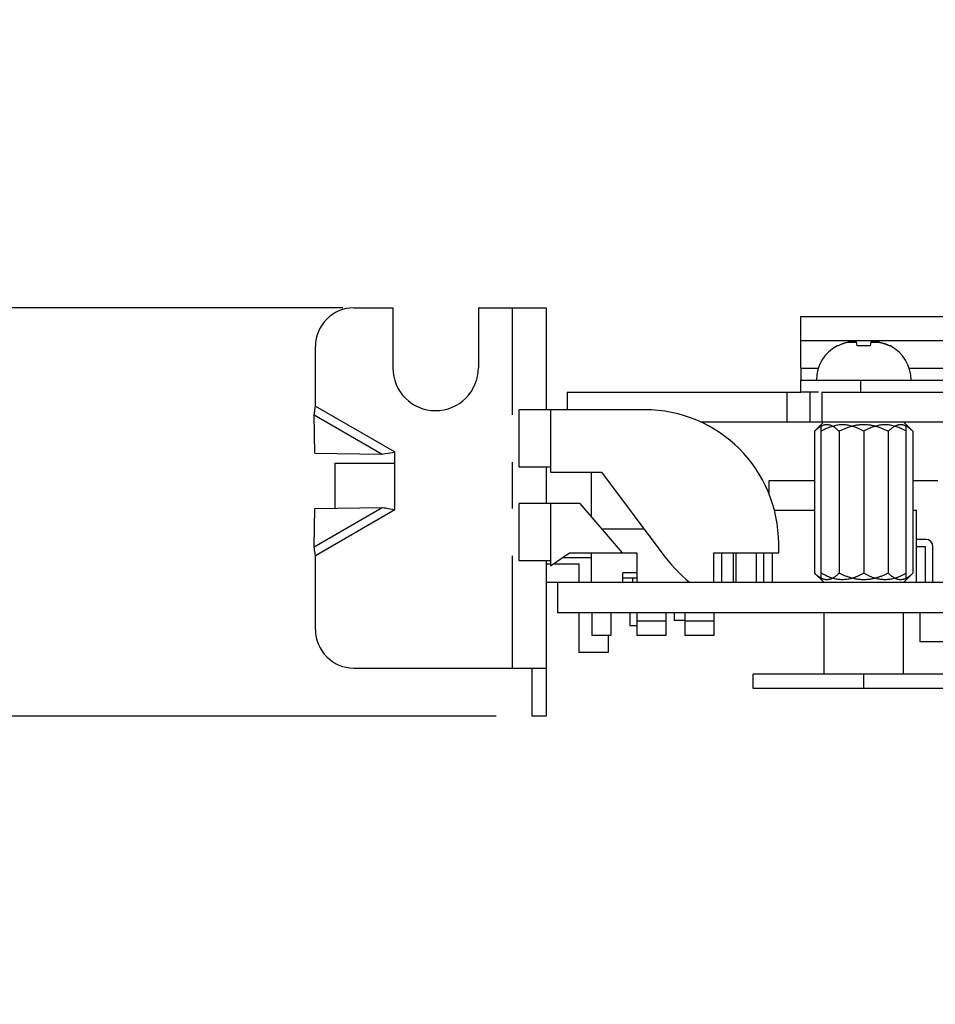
# Model space of a CAD drawing. Header units: inches. Extents: x 0.2 to 16.8, y 0.1 to 10.8.
# Tile 8 of 19: x 5.8 to 6.9, y 7.9 to 9.1. Entities that reach past the tile are written whole.
import ezdxf

# ---------------------------------------------------------------- set-up
doc = ezdxf.new("R2010")
doc.units = ezdxf.units.IN
doc.header["$LTSCALE"] = 0.935
doc.header["$MEASUREMENT"] = 0
doc.layers.get('0').update_dxf_attribs({"linetype": 'CONTINUOUS'})
doc.layers.add('DIMENSIONS', color=7, linetype='CONTINUOUS')
doc.styles.get("Standard").update_dxf_attribs({"font": 'txt', "width": 0.8})
doc.dimstyles.new('DIMSTYLE_1', dxfattribs={"dimtxt": 0.125, "dimasz": 0.18, "dimexe": 0.18, "dimexo": 0.0625, "dimgap": 0.09, "dimtad": 0, "dimtih": 1, "dimtoh": 1, "dimdec": 3, "dimlfac": 1.666667, "dimzin": 4, "dimdsep": 46, "dimtxsty": 'STANDARD', "dimblk": '_FILLED', "dimblk1": '_FILLED', "dimblk2": '_FILLED', "dimcen": 0.09, "dimadec": 0, "dimazin": 0, "dimtp": 0.001, "dimtm": 0.001, "dimtfac": 1, "dimtdec": 3, "dimtofl": 0, "dimtmove": 0, "dimatfit": 3, "dimldrblk": '_FILLED', "dimfxl": 1, "dimtolj": 1, "dimtzin": 4, "dimarcsym": 0})

# ---------------------------------------------------------------- blocks, each defined once
blk = doc.blocks.new('_FILLED')
at = {"color": 0, "linetype": 'BYBLOCK'}
blk.add_solid([(0, 0), (-1, 0.1736), (-1, -0.1736)], dxfattribs=at)
blk = doc.blocks.new('*D1')
at = {"layer": 'DIMENSIONS', "color": 2, "linetype": 'CONTINUOUS'}
for p, q in [((5.1946, 8.7524), (5.1946, 9.1124)), ((6.1833, 8.7524), (5.0696, 8.7524)), ((6.3747, 8.2424), (5.0696, 8.2424)), ((5.1946, 8.2424), (5.1946, 7.8824))]:
    blk.add_line(p, q, dxfattribs=at)
at = {"layer": 'DIMENSIONS', "color": 2, "linetype": 'CONTINUOUS', "xscale": 0.18, "yscale": 0.18, "zscale": 0.18}
for p, rotation in [((5.1946, 8.7524), 270), ((5.1946, 8.2424), 90)]:
    blk.add_blockref('_FILLED', p, dxfattribs=dict(at, rotation=rotation))
at = {"layer": 'DIMENSIONS', "color": 2, "linetype": 'CONTINUOUS', "width": 0.8}
for s, p in [('[', (5.1071, 8.4537)), (']', (5.7071, 8.4537)), ('.850', (4.5821, 8.4537)), ('21.59', (5.2071, 8.4537))]:
    blk.add_text(s, height=0.125, dxfattribs=at).set_placement(p)

msp = doc.modelspace()

# ---------------------------------------------------------------- linework, layer by layer
at = {"color": 7, "linetype": 'CONTINUOUS'}
for p, q in [((6.1972, 8.75243), (6.2458, 8.75243)), ((6.2458, 8.75243), (6.2458, 8.67743)), ((6.3526, 8.75243), (6.3526, 8.67743)), ((6.3526, 8.75243), (6.4372, 8.75243)), ((6.3952, 8.61895), (6.3952, 8.75243)), ((6.4372, 8.75243), (6.4372, 8.62523)), ((6.75521, 8.74162), (6.75519, 8.7417)), ((6.75519, 8.7417), (9.1072, 8.7417)), ((6.75519, 8.67721), (6.75519, 8.7117)), ((6.75519, 8.7117), (7.18177, 8.7117)), ((6.82507, 8.70924), (6.81368, 8.70924)), ((6.82562, 8.70492), (6.82497, 8.71007)), ((6.84263, 8.71007), (6.84198, 8.70492)), ((6.85392, 8.70924), (6.84252, 8.70924)), ((6.1492, 8.62958), (6.1492, 8.70443)), ((6.80144, 8.70492), (6.80043, 8.70492)), ((6.84198, 8.70492), (6.82562, 8.70492)), ((6.86717, 8.70492), (6.86615, 8.70492)), ((6.75519, 8.67721), (6.77713, 8.67721)), ((6.89047, 8.67721), (7.18177, 8.67721)), ((6.75519, 8.64721), (6.75519, 8.66221)), ((6.75519, 8.66221), (7.14995, 8.66221)), ((6.83019, 8.64721), (6.83019, 8.66221)), ((6.4636, 8.64721), (6.4636, 8.62523)), ((6.4636, 8.64721), (6.75519, 8.64721)), ((6.7384, 8.61001), (6.7384, 8.64721)), ((6.7666, 8.64721), (6.7666, 8.61001)), ((6.7816, 8.64721), (6.7816, 8.61001)), ((6.7816, 8.64721), (13.8334, 8.64721)), ((6.1492, 8.62958), (6.2482, 8.57243)), ((6.40357, 8.55323), (6.40357, 8.62523)), ((6.56005, 8.62523), (6.40357, 8.62523)), ((6.4426, 8.62523), (6.4426, 8.54723)), ((6.14837, 8.571), (6.14765, 8.61882)), ((6.14765, 8.61882), (6.23265, 8.56975)), ((6.62978, 8.61001), (13.83884, 8.61001)), ((6.88336, 8.61001), (6.89517, 8.5982)), ((6.78292, 8.60869), (6.77243, 8.5982)), ((6.77243, 8.5982), (6.77243, 8.42104)), ((6.78065, 8.41282), (6.78065, 8.60643)), ((6.80311, 8.5982), (6.80311, 8.42104)), ((6.8338, 8.5982), (6.8338, 8.42104)), ((6.86448, 8.5982), (6.86448, 8.42104)), ((6.88695, 8.41282), (6.88695, 8.60643)), ((6.89517, 8.5982), (6.89517, 8.42104)), ((6.14837, 8.571), (6.23265, 8.56975)), ((6.2482, 8.50043), (6.2482, 8.57243)), ((6.1732, 8.55833), (6.1732, 8.50222)), ((6.1732, 8.55833), (6.2482, 8.55833)), ((6.3952, 8.50195), (6.3952, 8.55951)), ((6.4426, 8.55323), (6.40357, 8.55323)), ((6.4372, 8.55323), (6.4372, 8.50823)), ((6.4426, 8.54723), (6.5062, 8.54723)), ((6.4936, 8.54723), (6.4936, 8.49207)), ((6.5062, 8.54723), (6.58166, 8.44643)), ((6.7156, 8.51989), (6.7156, 8.53679)), ((6.7156, 8.53679), (6.77243, 8.53679)), ((6.89517, 8.53679), (6.92611, 8.53679)), ((6.14765, 8.45403), (6.23265, 8.50311)), ((6.14765, 8.45403), (6.14837, 8.50185)), ((6.14837, 8.50185), (6.23265, 8.50311)), ((6.1492, 8.44327), (6.2482, 8.50043)), ((6.40357, 8.43623), (6.40357, 8.50823)), ((6.4798, 8.50823), (6.40357, 8.50823)), ((6.4426, 8.50823), (6.4426, 8.43023)), ((6.5326, 8.44643), (6.4798, 8.50823)), ((6.72219, 8.49983), (6.77243, 8.49983)), ((6.89517, 8.49983), (6.8998, 8.49983)), ((6.8998, 8.40923), (6.8998, 8.49983)), ((6.50697, 8.47643), (6.5592, 8.47643)), ((6.9112, 8.46323), (6.8998, 8.46323)), ((6.7276, 8.44643), (6.7276, 8.45768)), ((6.8998, 8.45423), (6.9106, 8.45423)), ((6.9106, 8.45423), (6.9106, 8.40923)), ((6.9202, 8.40923), (6.9202, 8.45423)), ((6.1492, 8.35043), (6.1492, 8.44327)), ((6.3952, 8.30243), (6.3952, 8.44251)), ((6.4426, 8.43023), (6.4666, 8.44643)), ((6.45771, 8.44043), (6.4936, 8.44043)), ((6.4666, 8.44643), (6.5506, 8.44643)), ((6.4936, 8.44643), (6.4936, 8.40923)), ((6.5506, 8.44643), (6.5506, 8.40923)), ((6.6466, 8.40923), (6.6466, 8.44643)), ((6.6466, 8.44643), (6.7276, 8.44643)), ((6.6562, 8.44643), (6.6562, 8.40923)), ((6.67138, 8.40923), (6.67138, 8.44643)), ((6.67438, 8.40923), (6.67438, 8.44643)), ((6.6994, 8.44643), (6.6994, 8.40923)), ((6.709, 8.40923), (6.709, 8.44643)), ((6.7198, 8.40923), (6.7198, 8.44643)), ((6.4426, 8.43623), (6.40357, 8.43623)), ((6.4372, 8.43623), (6.4372, 8.24243)), ((6.4372, 8.43285), (6.4426, 8.43285)), ((6.44648, 8.43285), (6.47801, 8.43285)), ((6.47801, 8.43285), (6.47801, 8.40923)), ((6.5332, 8.40923), (6.5332, 8.42123)), ((6.5506, 8.42123), (6.5332, 8.42123)), ((6.5332, 8.41513), (6.5506, 8.41513)), ((6.54564, 8.40923), (6.54564, 8.41513)), ((6.77243, 8.42104), (6.78424, 8.40923)), ((6.89517, 8.42104), (6.88336, 8.40923)), ((9.9916, 8.40923), (6.4372, 8.40923)), ((6.4516, 8.40923), (6.4516, 8.37143)), ((9.9916, 8.37143), (6.4516, 8.37143)), ((6.47801, 8.37143), (6.47801, 8.32182)), ((6.4942, 8.37143), (6.4942, 8.34323)), ((6.5182, 8.37143), (6.5182, 8.34323)), ((6.54179, 8.37143), (6.54179, 8.35537)), ((6.5506, 8.37143), (6.5506, 8.34323)), ((6.5866, 8.37143), (6.5866, 8.34323)), ((6.5973, 8.37143), (6.5973, 8.36198)), ((6.6106, 8.37143), (6.6106, 8.34323)), ((6.6466, 8.37143), (6.6466, 8.34323)), ((6.78431, 8.29494), (6.78431, 8.37143)), ((6.88329, 8.29494), (6.88329, 8.37143)), ((6.904, 8.37143), (6.904, 8.33543)), ((6.5506, 8.35537), (6.54179, 8.35537)), ((6.5866, 8.36123), (6.5506, 8.36123)), ((6.6106, 8.36198), (6.5973, 8.36198)), ((6.6466, 8.36123), (6.6106, 8.36123)), ((6.5182, 8.34323), (6.4942, 8.34323)), ((6.51462, 8.34323), (6.51462, 8.32182)), ((6.5866, 8.34323), (6.5506, 8.34323)), ((6.6466, 8.34323), (6.6106, 8.34323)), ((6.9796, 8.33543), (6.904, 8.33543)), ((6.51462, 8.32182), (6.47801, 8.32182)), ((6.1972, 8.30243), (6.4372, 8.30243)), ((6.6958, 8.27694), (6.6958, 8.29494)), ((8.87397, 8.29494), (6.6958, 8.29494)), ((6.8338, 8.27694), (6.8338, 8.29494)), ((6.4372, 8.24243), (6.4192, 8.24243))]:
    msp.add_line(p, q, dxfattribs=at)
at = {"color": 3, "linetype": 'CONTINUOUS'}
for p, q in [((6.77715, 8.64721), (6.75519, 8.64721)), ((6.4192, 8.30243), (6.4192, 8.24243)), ((8.87397, 8.27694), (6.6958, 8.27694))]:
    msp.add_line(p, q, dxfattribs=at)
at = {"color": 7, "linetype": 'CONTINUOUS'}
for centre, radius, start, end in [((6.1972, 8.70443), 0.048, 90, 180), ((6.82309, 8.66221), 0.04835, 117.95497, 180), ((6.84451, 8.66221), 0.04835, 0, 62.04503), ((6.2992, 8.67743), 0.0534, 180, 360), ((6.56005, 8.45768), 0.16755, 0, 90), ((6.9112, 8.45423), 0.009, 0, 90), ((6.76528, 8.58388), 0.22937, 216.81867, 229.59379), ((6.1972, 8.35043), 0.048, 180, 270)]:
    msp.add_arc(centre, radius, start, end, dxfattribs=at)
for points, knots in [([(6.75519, 8.73194), (6.75519, 8.7324), (6.75519, 8.7333), (6.75519, 8.73461), (6.75519, 8.73583), (6.75519, 8.73696), (6.75518, 8.73798), (6.75518, 8.73889), (6.75518, 8.73958), (6.75518, 8.74008), (6.75519, 8.7403), (6.75519, 8.74041)], [0, 0, 0, 0, 0.1645051, 0.3191799, 0.4633267, 0.5962475, 0.7172181, 0.8254059, 0.9199516, 0.9618411, 1, 1, 1, 1]), ([(6.75519, 8.74041), (6.75519, 8.74051), (6.75519, 8.74069), (6.7552, 8.74095), (6.7552, 8.74117), (6.75521, 8.74135), (6.75521, 8.7415), (6.75521, 8.74158), (6.75521, 8.74162), (6.75521, 8.74162)], [0, 0, 0, 0, 0.2408913, 0.4536312, 0.6369856, 0.7897152, 0.9105931, 0.9984543, 1, 1, 1, 1]), ([(6.75519, 8.7267), (6.75519, 8.72744), (6.75519, 8.72919), (6.75519, 8.73093), (6.75519, 8.73194)], [0, 0, 0, 0, 0.4251121, 1, 1, 1, 1]), ([(6.75519, 8.7117), (6.75519, 8.71288), (6.75519, 8.71523), (6.75519, 8.71876), (6.75519, 8.72224), (6.75519, 8.72489), (6.75519, 8.72636), (6.75519, 8.7267)], [0, 0, 0, 0, 0.235179, 0.4714031, 0.7050338, 0.9320938, 1, 1, 1, 1]), ([(6.82497, 8.71007), (6.82475, 8.71011), (6.82432, 8.71019), (6.82376, 8.71027), (6.82342, 8.71032), (6.82329, 8.71034)], [0, 0, 0, 0, 0.3890002, 0.775507, 1, 1, 1, 1]), ([(6.8443, 8.71033), (6.84417, 8.71032), (6.84383, 8.71027), (6.84327, 8.71019), (6.84284, 8.71011), (6.84263, 8.71007)], [0, 0, 0, 0, 0.2242538, 0.6115216, 1, 1, 1, 1]), ([(6.8057, 8.70683), (6.80524, 8.70665), (6.80477, 8.70646), (6.80431, 8.70626), (6.8043, 8.70625)], [0, 0, 0, 0, 0.9780006, 1, 1, 1, 1]), ([(6.80855, 8.70785), (6.80804, 8.70769), (6.80752, 8.70751), (6.80701, 8.70732), (6.807, 8.70732)], [0, 0, 0, 0, 0.9815704, 1, 1, 1, 1]), ([(6.85905, 8.70785), (6.85956, 8.70769), (6.86007, 8.70751), (6.86059, 8.70732), (6.8606, 8.70732)], [0, 0, 0, 0, 0.9815721, 1, 1, 1, 1]), ([(6.8619, 8.70683), (6.86148, 8.70699), (6.86104, 8.70716), (6.86061, 8.70732), (6.8606, 8.70732)], [0, 0, 0, 0, 0.975451, 1, 1, 1, 1]), ([(6.8619, 8.70683), (6.86236, 8.70665), (6.86282, 8.70646), (6.86329, 8.70626), (6.8633, 8.70625)], [0, 0, 0, 0, 0.9780008, 1, 1, 1, 1]), ([(6.86615, 8.70492), (6.86523, 8.70539), (6.86427, 8.70583), (6.86331, 8.70625), (6.8633, 8.70625)], [0, 0, 0, 0, 0.9883037, 1, 1, 1, 1]), ([(6.75519, 8.67721), (6.75519, 8.67648), (6.75519, 8.67501), (6.75519, 8.67283), (6.75519, 8.67073), (6.75519, 8.66904), (6.75519, 8.66778), (6.75519, 8.6669), (6.75519, 8.66609), (6.75519, 8.66535), (6.75519, 8.66467), (6.75519, 8.66406), (6.75519, 8.66354), (6.75519, 8.66315), (6.75518, 8.66288), (6.75518, 8.66271), (6.75517, 8.66256), (6.75517, 8.66244), (6.75517, 8.66235), (6.75517, 8.6623), (6.75517, 8.66227)], [0, 0, 0, 0, 0.14776, 0.294589, 0.4371115, 0.5708412, 0.6329677, 0.6913956, 0.7458158, 0.7959188, 0.8413994, 0.8819677, 0.9173376, 0.947225, 0.9600209, 0.971314, 0.9810407, 0.9891372, 0.9955405, 1, 1, 1, 1]), ([(6.14765, 8.61882), (6.14777, 8.61971), (6.14827, 8.6233), (6.1488, 8.62688), (6.1492, 8.62958)], [0, 0, 0, 0, 0.2467552, 1, 1, 1, 1]), ([(6.78065, 8.60455), (6.7805, 8.60447), (6.78004, 8.60423), (6.77928, 8.60379), (6.77835, 8.60319), (6.7774, 8.60254), (6.77645, 8.60181), (6.77547, 8.60102), (6.77447, 8.60015), (6.77345, 8.59921), (6.77277, 8.59855), (6.77243, 8.5982)], [0, 0, 0, 0, 0.0475073, 0.1490476, 0.2545688, 0.3646004, 0.4796225, 0.6001145, 0.7266652, 0.8597986, 1, 1, 1, 1]), ([(6.8338, 8.5982), (6.8317, 8.59941), (6.82765, 8.60155), (6.82157, 8.60403), (6.81575, 8.60565), (6.81005, 8.60646), (6.80439, 8.60646), (6.79869, 8.60565), (6.79287, 8.60403), (6.78679, 8.60155), (6.78274, 8.59941), (6.78065, 8.5982)], [0, 0, 0, 0, 0.1290268, 0.2437183, 0.3494935, 0.4503999, 0.5497462, 0.6506277, 0.7563638, 0.8709848, 1, 1, 1, 1]), ([(6.80311, 8.5982), (6.80277, 8.59855), (6.80209, 8.59921), (6.80107, 8.60015), (6.80007, 8.60102), (6.79909, 8.60181), (6.79813, 8.60254), (6.79719, 8.60319), (6.79626, 8.60379), (6.79534, 8.60432), (6.79444, 8.60479), (6.79353, 8.6052), (6.79264, 8.60555), (6.79175, 8.60584), (6.79086, 8.60608), (6.78997, 8.60625), (6.78909, 8.60637), (6.78821, 8.60643), (6.78733, 8.60643), (6.78645, 8.60637), (6.78556, 8.60625), (6.78468, 8.60608), (6.78379, 8.60584), (6.7829, 8.60555), (6.782, 8.6052), (6.78125, 8.60486), (6.7808, 8.60463), (6.78065, 8.60455)], [0, 0, 0, 0, 0.0577661, 0.1126202, 0.1647621, 0.2144077, 0.2617997, 0.3071354, 0.3506127, 0.3924497, 0.4328457, 0.4719397, 0.5098852, 0.5468743, 0.5830814, 0.6186567, 0.6537673, 0.6886238, 0.7234003, 0.758257, 0.7933674, 0.8289426, 0.8651497, 0.9021389, 0.9400842, 0.9791781, 1, 1, 1, 1]), ([(6.86448, 8.5982), (6.86379, 8.59855), (6.86242, 8.59922), (6.86037, 8.60016), (6.85838, 8.60103), (6.85642, 8.60182), (6.85451, 8.60254), (6.85262, 8.6032), (6.85077, 8.60379), (6.84893, 8.60432), (6.84711, 8.60479), (6.84531, 8.6052), (6.84352, 8.60555), (6.84174, 8.60584), (6.83997, 8.60608), (6.8382, 8.60625), (6.83644, 8.60637), (6.83468, 8.60643), (6.83292, 8.60643), (6.83116, 8.60637), (6.82939, 8.60625), (6.82763, 8.60608), (6.82585, 8.60584), (6.82407, 8.60555), (6.82228, 8.6052), (6.82048, 8.60479), (6.81866, 8.60432), (6.81683, 8.60379), (6.81497, 8.6032), (6.81309, 8.60254), (6.81117, 8.60182), (6.80922, 8.60103), (6.80722, 8.60016), (6.80518, 8.59922), (6.80381, 8.59855), (6.80311, 8.5982)], [0, 0, 0, 0, 0.0363188, 0.0713716, 0.1052583, 0.1380899, 0.1699964, 0.2010792, 0.2314395, 0.261193, 0.2904416, 0.3192405, 0.3476504, 0.3757561, 0.4036237, 0.4312956, 0.458821, 0.48628, 0.5137207, 0.5411798, 0.5687051, 0.5963769, 0.6242445, 0.6523502, 0.68076, 0.7095588, 0.7388074, 0.7685608, 0.7989211, 0.8300037, 0.8619102, 0.8947417, 0.9286283, 0.9636811, 1, 1, 1, 1]), ([(6.88695, 8.5982), (6.88485, 8.59941), (6.8808, 8.60155), (6.87472, 8.60403), (6.8689, 8.60565), (6.8632, 8.60646), (6.85754, 8.60646), (6.85184, 8.60565), (6.84602, 8.60403), (6.83994, 8.60155), (6.83589, 8.59941), (6.8338, 8.5982)], [0, 0, 0, 0, 0.1290268, 0.2437183, 0.3494935, 0.4503999, 0.5497462, 0.6506277, 0.7563638, 0.8709848, 1, 1, 1, 1]), ([(6.88695, 8.60455), (6.88679, 8.60463), (6.88634, 8.60486), (6.88559, 8.6052), (6.8847, 8.60555), (6.8838, 8.60584), (6.88292, 8.60608), (6.88203, 8.60625), (6.88115, 8.60637), (6.88027, 8.60643), (6.87939, 8.60643), (6.8785, 8.60637), (6.87762, 8.60625), (6.87674, 8.60608), (6.87585, 8.60584), (6.87496, 8.60555), (6.87406, 8.6052), (6.87316, 8.60479), (6.87225, 8.60432), (6.87133, 8.60379), (6.8704, 8.60319), (6.86946, 8.60254), (6.8685, 8.60181), (6.86753, 8.60102), (6.86653, 8.60015), (6.86551, 8.59921), (6.86483, 8.59855), (6.86448, 8.5982)], [0, 0, 0, 0, 0.0208224, 0.0599165, 0.0978619, 0.1348511, 0.1710581, 0.2066335, 0.241744, 0.2766006, 0.311377, 0.3462337, 0.3813442, 0.4169194, 0.4531264, 0.4901156, 0.5280609, 0.5671549, 0.6075508, 0.6493878, 0.692865, 0.7382006, 0.7855924, 0.8352378, 0.8873797, 0.9422338, 1, 1, 1, 1]), ([(6.89517, 8.5982), (6.89483, 8.59855), (6.89415, 8.59921), (6.89312, 8.60015), (6.89213, 8.60102), (6.89115, 8.60181), (6.89019, 8.60254), (6.88925, 8.60319), (6.88832, 8.60379), (6.88755, 8.60423), (6.8871, 8.60447), (6.88695, 8.60455)], [0, 0, 0, 0, 0.140201, 0.2733345, 0.3998854, 0.5203777, 0.6354002, 0.7454322, 0.8509537, 0.9524939, 1, 1, 1, 1]), ([(6.23265, 8.56975), (6.23394, 8.56995), (6.23913, 8.57081), (6.24431, 8.57173), (6.2482, 8.57243)], [0, 0, 0, 0, 0.2484618, 1, 1, 1, 1]), ([(6.23265, 8.50311), (6.23394, 8.5029), (6.23913, 8.50204), (6.24431, 8.50112), (6.2482, 8.50043)], [0, 0, 0, 0, 0.2484618, 1, 1, 1, 1]), ([(6.1492, 8.44327), (6.14906, 8.44417), (6.14853, 8.44776), (6.14801, 8.45135), (6.14765, 8.45403)], [0, 0, 0, 0, 0.2523241, 1, 1, 1, 1]), ([(6.78065, 8.41469), (6.7805, 8.41477), (6.78004, 8.41501), (6.77928, 8.41545), (6.77835, 8.41605), (6.7774, 8.4167), (6.77645, 8.41743), (6.77547, 8.41822), (6.77447, 8.41909), (6.77345, 8.42003), (6.77277, 8.42069), (6.77243, 8.42104)], [0, 0, 0, 0, 0.0475073, 0.1490476, 0.2545688, 0.3646004, 0.4796225, 0.6001145, 0.7266652, 0.8597986, 1, 1, 1, 1]), ([(6.8338, 8.42104), (6.8317, 8.41983), (6.82765, 8.41769), (6.82157, 8.41521), (6.81575, 8.41359), (6.81005, 8.41278), (6.80439, 8.41278), (6.79869, 8.41359), (6.79287, 8.41521), (6.78679, 8.41769), (6.78274, 8.41983), (6.78065, 8.42104)], [0, 0, 0, 0, 0.1290268, 0.2437183, 0.3494935, 0.4503999, 0.5497462, 0.6506277, 0.7563638, 0.8709848, 1, 1, 1, 1]), ([(6.80311, 8.42104), (6.80277, 8.42069), (6.80209, 8.42003), (6.80107, 8.41909), (6.80007, 8.41822), (6.79909, 8.41743), (6.79813, 8.4167), (6.79719, 8.41605), (6.79626, 8.41545), (6.79534, 8.41492), (6.79444, 8.41445), (6.79353, 8.41404), (6.79264, 8.41369), (6.79175, 8.4134), (6.79086, 8.41316), (6.78997, 8.41299), (6.78909, 8.41287), (6.78821, 8.41281), (6.78733, 8.41281), (6.78645, 8.41287), (6.78556, 8.41299), (6.78468, 8.41316), (6.78379, 8.4134), (6.7829, 8.41369), (6.782, 8.41404), (6.78125, 8.41438), (6.7808, 8.41461), (6.78065, 8.41469)], [0, 0, 0, 0, 0.0577661, 0.1126202, 0.1647621, 0.2144077, 0.2617997, 0.3071354, 0.3506127, 0.3924497, 0.4328457, 0.4719397, 0.5098852, 0.5468743, 0.5830814, 0.6186567, 0.6537673, 0.6886238, 0.7234003, 0.758257, 0.7933674, 0.8289426, 0.8651497, 0.9021389, 0.9400842, 0.9791781, 1, 1, 1, 1]), ([(6.86448, 8.42104), (6.86379, 8.42069), (6.86242, 8.42002), (6.86037, 8.41908), (6.85838, 8.41821), (6.85642, 8.41742), (6.85451, 8.4167), (6.85262, 8.41604), (6.85077, 8.41545), (6.84893, 8.41492), (6.84711, 8.41445), (6.84531, 8.41404), (6.84352, 8.41369), (6.84174, 8.4134), (6.83997, 8.41316), (6.8382, 8.41299), (6.83644, 8.41287), (6.83468, 8.41281), (6.83292, 8.41281), (6.83116, 8.41287), (6.82939, 8.41299), (6.82763, 8.41316), (6.82585, 8.4134), (6.82407, 8.41369), (6.82228, 8.41404), (6.82048, 8.41445), (6.81866, 8.41492), (6.81683, 8.41545), (6.81497, 8.41604), (6.81309, 8.4167), (6.81117, 8.41742), (6.80922, 8.41821), (6.80722, 8.41908), (6.80518, 8.42002), (6.80381, 8.42069), (6.80311, 8.42104)], [0, 0, 0, 0, 0.0363188, 0.0713716, 0.1052583, 0.1380899, 0.1699964, 0.2010792, 0.2314395, 0.261193, 0.2904416, 0.3192405, 0.3476504, 0.3757561, 0.4036237, 0.4312956, 0.458821, 0.48628, 0.5137207, 0.5411798, 0.5687051, 0.5963769, 0.6242445, 0.6523502, 0.68076, 0.7095588, 0.7388074, 0.7685608, 0.7989211, 0.8300037, 0.8619102, 0.8947417, 0.9286283, 0.9636811, 1, 1, 1, 1]), ([(6.88695, 8.42104), (6.88485, 8.41983), (6.8808, 8.41769), (6.87472, 8.41521), (6.8689, 8.41359), (6.8632, 8.41278), (6.85754, 8.41278), (6.85184, 8.41359), (6.84602, 8.41521), (6.83994, 8.41769), (6.83589, 8.41983), (6.8338, 8.42104)], [0, 0, 0, 0, 0.1290268, 0.2437183, 0.3494935, 0.4503999, 0.5497462, 0.6506277, 0.7563638, 0.8709848, 1, 1, 1, 1]), ([(6.88695, 8.41469), (6.88679, 8.41461), (6.88634, 8.41438), (6.88559, 8.41404), (6.8847, 8.41369), (6.8838, 8.4134), (6.88292, 8.41316), (6.88203, 8.41299), (6.88115, 8.41287), (6.88027, 8.41281), (6.87939, 8.41281), (6.8785, 8.41287), (6.87762, 8.41299), (6.87674, 8.41316), (6.87585, 8.4134), (6.87496, 8.41369), (6.87406, 8.41404), (6.87316, 8.41445), (6.87225, 8.41492), (6.87133, 8.41545), (6.8704, 8.41605), (6.86946, 8.4167), (6.8685, 8.41743), (6.86753, 8.41822), (6.86653, 8.41909), (6.86551, 8.42003), (6.86483, 8.42069), (6.86448, 8.42104)], [0, 0, 0, 0, 0.0208224, 0.0599165, 0.0978619, 0.1348511, 0.1710581, 0.2066335, 0.241744, 0.2766006, 0.311377, 0.3462337, 0.3813442, 0.4169194, 0.4531264, 0.4901156, 0.5280609, 0.5671549, 0.6075508, 0.6493878, 0.692865, 0.7382006, 0.7855924, 0.8352378, 0.8873797, 0.9422338, 1, 1, 1, 1]), ([(6.89517, 8.42104), (6.89483, 8.42069), (6.89415, 8.42003), (6.89312, 8.41909), (6.89213, 8.41822), (6.89115, 8.41743), (6.89019, 8.4167), (6.88925, 8.41605), (6.88832, 8.41545), (6.88755, 8.41501), (6.8871, 8.41477), (6.88695, 8.41469)], [0, 0, 0, 0, 0.140201, 0.2733345, 0.3998854, 0.5203777, 0.6354002, 0.7454322, 0.8509537, 0.9524939, 1, 1, 1, 1])]:
    msp.add_open_spline(points, degree=3, knots=knots, dxfattribs=at)
for points in [[(6.81106, 8.7086), (6.81052, 8.70846), (6.80998, 8.7083), (6.80945, 8.70814)], [(6.81166, 8.70876), (6.81146, 8.70871), (6.81126, 8.70866), (6.81106, 8.7086)], [(6.81368, 8.70924), (6.813, 8.70909), (6.81233, 8.70893), (6.81166, 8.70876)], [(6.81524, 8.70956), (6.81472, 8.70946), (6.8142, 8.70935), (6.81368, 8.70924)], [(6.81639, 8.70979), (6.81601, 8.70971), (6.81563, 8.70964), (6.81524, 8.70956)], [(6.81667, 8.70984), (6.81658, 8.70982), (6.81649, 8.7098), (6.81639, 8.70979)], [(6.81798, 8.71007), (6.81754, 8.70999), (6.8171, 8.70992), (6.81667, 8.70984)], [(6.81908, 8.71018), (6.81871, 8.71015), (6.81835, 8.71011), (6.81798, 8.71007)], [(6.81957, 8.71023), (6.81941, 8.71022), (6.81925, 8.7102), (6.81908, 8.71018)], [(6.82019, 8.71028), (6.81998, 8.71027), (6.81978, 8.71025), (6.81957, 8.71023)], [(6.82084, 8.71034), (6.82062, 8.71032), (6.8204, 8.7103), (6.82019, 8.71028)], [(6.82129, 8.71037), (6.82114, 8.71036), (6.82099, 8.71035), (6.82084, 8.71034)], [(6.82239, 8.71043), (6.82202, 8.71041), (6.82166, 8.71039), (6.82129, 8.71037)], [(6.82303, 8.71037), (6.82281, 8.71039), (6.8226, 8.71041), (6.82239, 8.71043)], [(6.82329, 8.71034), (6.8232, 8.71035), (6.82312, 8.71036), (6.82303, 8.71037)], [(6.84457, 8.71037), (6.84448, 8.71036), (6.84439, 8.71035), (6.8443, 8.71033)], [(6.84521, 8.71043), (6.84499, 8.71041), (6.84478, 8.71039), (6.84457, 8.71037)], [(6.8463, 8.71037), (6.84594, 8.71039), (6.84557, 8.71041), (6.84521, 8.71043)], [(6.84676, 8.71034), (6.84661, 8.71035), (6.84646, 8.71036), (6.8463, 8.71037)], [(6.84741, 8.71028), (6.84719, 8.7103), (6.84698, 8.71032), (6.84676, 8.71034)], [(6.84802, 8.71023), (6.84782, 8.71025), (6.84761, 8.71027), (6.84741, 8.71028)], [(6.84851, 8.71018), (6.84835, 8.7102), (6.84819, 8.71022), (6.84802, 8.71023)], [(6.84962, 8.71007), (6.84925, 8.71011), (6.84888, 8.71015), (6.84851, 8.71018)], [(6.85093, 8.70984), (6.85049, 8.70992), (6.85005, 8.70999), (6.84962, 8.71007)], [(6.85121, 8.70979), (6.85111, 8.7098), (6.85102, 8.70982), (6.85093, 8.70984)], [(6.85235, 8.70956), (6.85197, 8.70964), (6.85159, 8.70971), (6.85121, 8.70979)], [(6.85392, 8.70924), (6.8534, 8.70935), (6.85288, 8.70946), (6.85235, 8.70956)], [(6.85392, 8.70924), (6.85459, 8.70909), (6.85526, 8.70893), (6.85593, 8.70876)], [(6.85654, 8.7086), (6.85633, 8.70866), (6.85613, 8.70871), (6.85593, 8.70876)], [(6.85654, 8.7086), (6.85707, 8.70846), (6.85761, 8.7083), (6.85815, 8.70814)], [(6.8043, 8.70625), (6.80333, 8.70584), (6.80238, 8.70539), (6.80144, 8.70492)], [(6.807, 8.70732), (6.80656, 8.70716), (6.80613, 8.707), (6.8057, 8.70683)], [(6.80945, 8.70814), (6.80915, 8.70805), (6.80885, 8.70795), (6.80855, 8.70785)], [(6.85905, 8.70785), (6.85875, 8.70795), (6.85845, 8.70805), (6.85815, 8.70814)], [(6.8606, 8.70732), (6.86008, 8.70751), (6.85957, 8.70768), (6.85905, 8.70785)], [(6.8633, 8.70625), (6.86283, 8.70645), (6.86237, 8.70664), (6.8619, 8.70683)]]:
    msp.add_open_spline(points, degree=3, dxfattribs=at)

# ---------------------------------------------------------------- dimensions: what is measured, and where the dimension line sits
at = {"layer": 'DIMENSIONS', "color": 2, "linetype": 'CONTINUOUS'}
dim = msp.add_linear_dim(base=(5.1946, 8.75243), p1=(6.3747, 8.24243), p2=(6.1833, 8.75243), angle=90, dimstyle='DIMSTYLE_1', dxfattribs=at)
dim.commit()
dim.dimension.update_dxf_attribs({"geometry": '*D1', "text_midpoint": (5.1946, 8.51619), "dimtype": 160})

doc.saveas('drawing.dxf')
